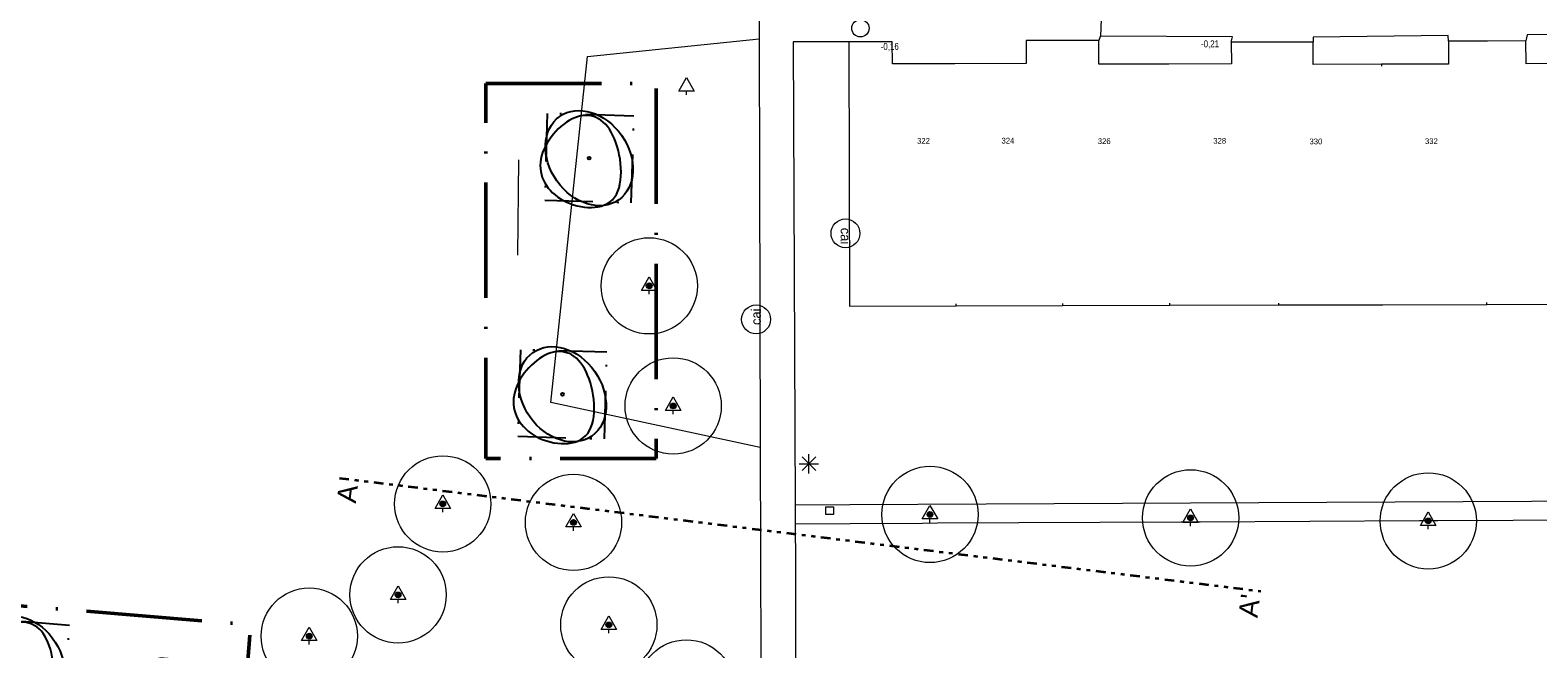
# Model space of a CAD drawing. Header units: millimetres. Extents: x 812 to 183790, y 13 to 580968.
# Tile 172 of 256: x 182582 to 182661, y 580831 to 580863. Entities that reach past the tile are written whole.
import ezdxf

# ---------------------------------------------------------------- set-up
doc = ezdxf.new("R2010")
doc.units = ezdxf.units.MM
doc.header["$LTSCALE"] = 5
for name, pattern in [('AL-TEKENBLADGRENS', [11.5, 2.5, -1.5, 1, -1.5, 1, -1.5, 2.5]), ('DGN1', [336.0003, 0, -336.0003]), ('DIVIDE2', [0.625, 0.25, -0.125, 0, -0.125, 0, -0.125]), ('XX-PROJECTGRENS', [18, 12, -3, 0, -3])]:
    doc.linetypes.add(name, pattern=pattern)
for name, color, linetype, lineweight in [('000 BOB begin', 252, 'Continuous', 13), ('000 BOB eind', 252, 'Continuous', 13), ('beheer openbare ruimte groenbeheer', 252, 'Continuous', 9), ('beheer openbare ruimte wegbeheer', 252, 'Continuous', 9), ('boom', 252, 'Continuous', 9), ('cai-kast', 252, 'Continuous', 9), ('Hek overige scheiding', 252, 'Continuous', 9), ('hoofdgebouw', 252, 'Continuous', 9), ('huisnummerreeks BGT', 252, 'Continuous', 9), ('inspectie- rioolput', 252, 'Continuous', 9), ('kant verharding', 252, 'Continuous', 9), ('kant water', 252, 'Continuous', 9), ('kolk', 252, 'Continuous', 9), ('lichtmast', 252, 'Continuous', 9), ('N-GV-GR-BOOMplantgat-S', 90, 'DIVIDE2', 25), ('N-PV-GR-BOOM 1e ORDE-S', 94, 'Continuous', 25), ('N-PV-GR-BOOM 2e ORDE-S', 200, 'Continuous', 25), ('N-WE-KG-WERKGRENS-G', 7, 'XX-PROJECTGRENS', 50), ('X-XX-AL-TEKENBLADGRENS-G', 7, 'AL-TEKENBLADGRENS', 35)]:
    doc.layers.add(name, color=color, linetype=linetype, lineweight=lineweight)
doc.layers.add('scheidingsmuur', color=1, linetype='DGN1', lineweight=13, true_color=0xff0000)
doc.styles.add('ARIAL', font='arial.ttf')
doc.styles.add('Arial Narrow', font='Arial Narrow.shx')
doc.styles.add('Styledgn000', font='dgn000.shx')

# ---------------------------------------------------------------- blocks, each defined once
blk = doc.blocks.new('RIOOLP46')
at = {"layer": 'inspectie- rioolput', "color": 251, "linetype": 'Continuous', "lineweight": 0, "true_color": 0x696969}
blk.add_circle((0, 0), 0.9, dxfattribs=at)
blk = doc.blocks.new('CAITR14')
at = {"layer": 'cai-kast', "color": 251, "linetype": 'Continuous', "lineweight": 0, "true_color": 0x696969}
blk.add_circle((0, 0.023), 0.75, dxfattribs=at)
at = {"layer": 'cai-kast', "color": 251, "linetype": 'Continuous', "lineweight": 0, "true_color": 0x696969, "insert": (0, 0.16), "char_height": 0.5, "attachment_point": 5, "rotation": 89.82246, "line_spacing_factor": 0.8, "style": 'Styledgn000'}
blk.add_mtext('{\\C251;cai}', dxfattribs=at)
blk = doc.blocks.new('BOOM227')
at = {"layer": 'boom', "color": 251, "linetype": 'Continuous', "lineweight": 0, "true_color": 0x696969}
blk.add_line((0, -0.433), (0, -0.233), dxfattribs=at)
at = {"layer": 'boom', "color": 251, "linetype": 'Continuous', "lineweight": 0, "true_color": 0x696969, "flags": 128}
blk.add_lwpolyline([(-0.4, -0.233), (0, 0.467), (0.4, -0.233), (-0.4, -0.233)], dxfattribs=at)
blk = doc.blocks.new('BOOM234')
at = {"layer": 'boom', "color": 251, "linetype": 'Continuous', "lineweight": 0, "true_color": 0x696969}
blk.add_line((0, -0.433), (0, -0.233), dxfattribs=at)
at = {"layer": 'boom', "color": 251, "linetype": 'Continuous', "lineweight": 0, "true_color": 0x696969, "flags": 128}
blk.add_lwpolyline([(-0.4, -0.233), (0, 0.467), (0.4, -0.233), (-0.4, -0.233)], dxfattribs=at)
blk = doc.blocks.new('LANTP148')
at = {"layer": 'lichtmast', "color": 251, "linetype": 'Continuous', "lineweight": 0, "true_color": 0x696969}
for p, q in [((-0.5, 0), (0.5, 0.001)), ((0.354, -0.354), (-0.354, 0.354)), ((-0.354, -0.354), (0.354, 0.354)), ((0, -0.5), (0, 0.5))]:
    blk.add_line(p, q, dxfattribs=at)
blk = doc.blocks.new('SKOLK443')
at = {"layer": 'kolk', "color": 251, "linetype": 'Continuous', "lineweight": 0, "true_color": 0x696969, "flags": 128}
blk.add_lwpolyline([(-0.2, 0.4), (0.2, 0.4), (0.2, 0), (-0.2, 0), (-0.2, 0.4)], dxfattribs=at)
blk = doc.blocks.new('BOOM328')
at = {"layer": 'boom', "color": 251, "linetype": 'Continuous', "lineweight": 0, "true_color": 0x696969}
blk.add_line((0, -0.433), (0, -0.233), dxfattribs=at)
at = {"layer": 'boom', "color": 251, "linetype": 'Continuous', "lineweight": 0, "true_color": 0x696969, "flags": 128}
blk.add_lwpolyline([(-0.4, -0.233), (0, 0.467), (0.4, -0.233), (-0.4, -0.233)], dxfattribs=at)
blk = doc.blocks.new('BOOM332')
at = {"layer": 'boom', "color": 251, "linetype": 'Continuous', "lineweight": 0, "true_color": 0x696969}
blk.add_line((0, -0.433), (0, -0.233), dxfattribs=at)
at = {"layer": 'boom', "color": 251, "linetype": 'Continuous', "lineweight": 0, "true_color": 0x696969, "flags": 128}
blk.add_lwpolyline([(-0.4, -0.233), (0, 0.467), (0.4, -0.233), (-0.4, -0.233)], dxfattribs=at)
blk = doc.blocks.new('BOOM341')
at = {"layer": 'boom', "color": 251, "linetype": 'Continuous', "lineweight": 0, "true_color": 0x696969}
blk.add_line((0, -0.433), (0, -0.233), dxfattribs=at)
at = {"layer": 'boom', "color": 251, "linetype": 'Continuous', "lineweight": 0, "true_color": 0x696969, "flags": 128}
blk.add_lwpolyline([(-0.4, -0.233), (0, 0.467), (0.4, -0.233), (-0.4, -0.233)], dxfattribs=at)
blk = doc.blocks.new('BOOM348')
at = {"layer": 'boom', "color": 251, "linetype": 'Continuous', "lineweight": 0, "true_color": 0x696969}
blk.add_line((0, -0.433), (0, -0.233), dxfattribs=at)
at = {"layer": 'boom', "color": 251, "linetype": 'Continuous', "lineweight": 0, "true_color": 0x696969, "flags": 128}
blk.add_lwpolyline([(-0.4, -0.233), (0, 0.467), (0.4, -0.233), (-0.4, -0.233)], dxfattribs=at)
blk = doc.blocks.new('BOOM357')
at = {"layer": 'boom', "color": 251, "linetype": 'Continuous', "lineweight": 0, "true_color": 0x696969}
blk.add_line((0, -0.433), (0, -0.233), dxfattribs=at)
at = {"layer": 'boom', "color": 251, "linetype": 'Continuous', "lineweight": 0, "true_color": 0x696969, "flags": 128}
blk.add_lwpolyline([(-0.4, -0.233), (0, 0.467), (0.4, -0.233), (-0.4, -0.233)], dxfattribs=at)
blk = doc.blocks.new('BOOM453')
at = {"layer": 'boom', "color": 251, "linetype": 'Continuous', "lineweight": 0, "true_color": 0x696969}
blk.add_line((0, -0.433), (0, -0.233), dxfattribs=at)
at = {"layer": 'boom', "color": 251, "linetype": 'Continuous', "lineweight": 0, "true_color": 0x696969, "flags": 128}
blk.add_lwpolyline([(-0.4, -0.233), (0, 0.467), (0.4, -0.233), (-0.4, -0.233)], dxfattribs=at)
blk = doc.blocks.new('CAITR43')
at = {"layer": 'cai-kast', "color": 251, "linetype": 'Continuous', "lineweight": 0, "true_color": 0x696969}
blk.add_circle((0, -0.023), 0.75, dxfattribs=at)
at = {"layer": 'cai-kast', "color": 251, "linetype": 'Continuous', "lineweight": 0, "true_color": 0x696969, "insert": (-0.001, -0.16), "char_height": 0.5, "attachment_point": 5, "rotation": 269.74984, "line_spacing_factor": 0.8, "style": 'Styledgn000'}
blk.add_mtext('{\\C251;cai}', dxfattribs=at)
blk = doc.blocks.new('BOOM482')
at = {"layer": 'boom', "color": 251, "linetype": 'Continuous', "lineweight": 0, "true_color": 0x696969}
blk.add_line((0, -0.433), (0, -0.233), dxfattribs=at)
at = {"layer": 'boom', "color": 251, "linetype": 'Continuous', "lineweight": 0, "true_color": 0x696969, "flags": 128}
blk.add_lwpolyline([(-0.4, -0.233), (0, 0.467), (0.4, -0.233), (-0.4, -0.233)], dxfattribs=at)
blk = doc.blocks.new('BOOM837')
at = {"layer": 'boom', "color": 251, "linetype": 'Continuous', "lineweight": 0, "true_color": 0x696969}
blk.add_line((0, -0.433), (0, -0.233), dxfattribs=at)
at = {"layer": 'boom', "color": 251, "linetype": 'Continuous', "lineweight": 0, "true_color": 0x696969, "flags": 128}
blk.add_lwpolyline([(-0.4, -0.233), (0, 0.467), (0.4, -0.233), (-0.4, -0.233)], dxfattribs=at)
blk = doc.blocks.new('BOOM928')
at = {"layer": 'boom', "color": 251, "linetype": 'Continuous', "lineweight": 0, "true_color": 0x696969}
blk.add_line((0, -0.433), (0, -0.233), dxfattribs=at)
at = {"layer": 'boom', "color": 251, "linetype": 'Continuous', "lineweight": 0, "true_color": 0x696969, "flags": 128}
blk.add_lwpolyline([(-0.4, -0.233), (0, 0.467), (0.4, -0.233), (-0.4, -0.233)], dxfattribs=at)
blk = doc.blocks.new('S0771')
at = {"ltscale": 0.1}
h = blk.add_hatch(color=256, dxfattribs=at)
edge = h.paths.add_edge_path()
edge.add_arc((0, 0), 0.15, 0, 360)
for radius in [2.5, 0.045]:
    blk.add_circle((0, 0), radius)
blk.add_circle((0, 0), 0.15, dxfattribs=at)
blk = doc.blocks.new('SGR-BOOM_041')
at = {"layer": 'N-PV-GR-BOOM 2e ORDE-S', "color": 0}
blk.add_circle((0, 0), 0.15, dxfattribs=at)
blk.add_ellipse((0, 0), major_axis=(0, -5.31), ratio=0.774302, dxfattribs=at)
blk.add_open_spline([(-4.72, -2.07), (-5.6, -0.33), (-5.3, 3.46), (1.98, 5.28), (4.56, 1.19), (0.01, -7), (-3.83, -3.82), (-4.72, -2.07)], degree=3, dxfattribs=at)
blk = doc.blocks.new('*U7214')
at = {"ltscale": 0.2}
blk.add_line((0, 0), (0, -241.15), dxfattribs=at)
at = {"style": 'ARIAL'}
for s, p in [('A', (-6.13, -5.04)), ("A'", (-7.12, -241.15))]:
    blk.add_text(s, height=5, dxfattribs=at).set_placement(p)

msp = doc.modelspace()

# ---------------------------------------------------------------- linework, layer by layer
at = {"layer": 'beheer openbare ruimte groenbeheer', "color": 251, "lineweight": 0, "true_color": 0x696969, "flags": 128}
msp.add_lwpolyline([(182620.151, 580841.112), (182609.263, 580843.445), (182611.169, 580861.419), (182620.085, 580862.322)], dxfattribs=at)
at = {"layer": 'beheer openbare ruimte wegbeheer', "color": 251, "lineweight": 0, "true_color": 0x696969}
msp.add_lwpolyline([(182637.962, 580866.035), (182637.822, 580862.461)], dxfattribs=at)
at = {"layer": 'Hek overige scheiding', "color": 251, "lineweight": 0, "true_color": 0x696969}
msp.add_lwpolyline([(182607.554, 580851.096), (182607.609, 580856.04)], dxfattribs=at)
at = {"layer": 'hoofdgebouw', "color": 251, "lineweight": 0, "true_color": 0x696969, "flags": 128}
for points in [[(182630.261, 580861.034), (182627.014, 580861.026), (182627.01, 580862.18), (182624.747, 580862.174)], [(182624.747, 580862.174), (182624.783, 580848.455), (182630.322, 580848.47)], [(182635.768, 580862.242), (182633.965, 580862.237), (182633.969, 580861.044), (182630.261, 580861.034)], [(182641.368, 580861.023), (182637.746, 580861.014), (182637.742, 580862.247)], [(182644.623, 580862.149), (182644.625, 580861.032), (182641.368, 580861.023)], [(182652.426, 580861.009), (182648.878, 580861), (182648.874, 580862.16)], [(182655.904, 580862.211), (182655.908, 580861.018), (182652.426, 580861.009)], [(182663.434, 580861.046), (182659.936, 580861.037), (182659.932, 580862.221)]]:
    msp.add_lwpolyline(points, dxfattribs=at)
at = {"layer": 'hoofdgebouw', "color": 251, "lineweight": 0, "true_color": 0x696969}
for points in [[(182637.742, 580862.247), (182635.768, 580862.242)], [(182647.027, 580862.155), (182644.623, 580862.149)], [(182648.874, 580862.16), (182647.027, 580862.155)], [(182657.934, 580862.216), (182655.904, 580862.211)], [(182659.932, 580862.221), (182657.934, 580862.216)], [(182630.322, 580848.47), (182635.876, 580848.484)], [(182635.876, 580848.484), (182641.43, 580848.499)], [(182641.43, 580848.499), (182647.083, 580848.514)], [(182647.083, 580848.514), (182652.487, 580848.528)], [(182652.487, 580848.528), (182657.889, 580848.542)], [(182657.889, 580848.542), (182663.393, 580848.557)]]:
    msp.add_lwpolyline(points, dxfattribs=at)
at = {"layer": 'kant verharding', "color": 251, "lineweight": 0, "true_color": 0x696969, "flags": 128}
for points in [[(182624.441, 580866.04), (182620.073, 580866.026), (182620.085, 580862.322), (182620.151, 580841.112), (182620.203, 580824.432)], [(182624.747, 580862.174), (182621.861, 580862.166), (182621.959, 580838.141), (182621.961, 580837.641), (182621.963, 580837.141), (182621.971, 580835.146), (182622.004, 580823.884)], [(182644.623, 580862.149), (182644.677, 580862.437), (182637.822, 580862.461), (182637.815, 580862.443), (182637.742, 580862.247)], [(182655.904, 580862.211), (182655.884, 580862.498), (182648.879, 580862.422), (182648.874, 580862.16)], [(182666.937, 580862.272), (182666.992, 580862.56), (182659.987, 580862.534), (182659.932, 580862.221)]]:
    msp.add_lwpolyline(points, dxfattribs=at)
at = {"layer": 'kant water', "color": 251, "lineweight": 0, "true_color": 0x696969}
for points in [[(182624.81, 580838.155), (182713.333, 580838.588)], [(182621.959, 580838.141), (182624.81, 580838.155)]]:
    msp.add_lwpolyline(points, dxfattribs=at)
at = {"layer": 'kant water', "color": 251, "lineweight": 0, "true_color": 0x696969, "flags": 128}
msp.add_lwpolyline([(182667.075, 580837.362), (182655.348, 580837.304), (182654.392, 580837.3), (182643.005, 580837.244), (182642.016, 580837.239), (182629.355, 580837.177), (182628.578, 580837.174), (182624.814, 580837.155), (182621.963, 580837.141)], dxfattribs=at)
at = {"layer": 'N-GV-GR-BOOMplantgat-S', "ltscale": 2}
for points in [[(182608.948, 580853.953), (182613.446, 580853.822), (182613.578, 580858.32), (182609.08, 580858.452)], [(182607.552, 580841.694), (182612.05, 580841.562), (182612.182, 580846.06), (182607.684, 580846.192)], [(182579.406, 580827.761), (182583.89, 580827.385), (182584.267, 580831.869), (182579.783, 580832.246)]]:
    msp.add_lwpolyline(points, close=True, dxfattribs=at)
at = {"layer": 'N-WE-KG-WERKGRENS-G', "ltscale": 0.1, "flags": 128}
msp.add_lwpolyline([(182605.893, 580860.003), (182614.747, 580860.003), (182614.747, 580840.544), (182605.893, 580840.544)], close=True, dxfattribs=at)
msp.add_lwpolyline([(182546.336, 580828.49), (182547.062, 580835.738), (182593.674, 580831.91), (182593.081, 580824.659)], dxfattribs=at)
at = {"layer": 'scheidingsmuur', "color": 251, "lineweight": 0, "ltscale": 0.1, "true_color": 0x696969}
for points in [[(182635.876, 580848.484), (182635.768, 580862.242)], [(182647.083, 580848.514), (182647.027, 580862.155)], [(182657.889, 580848.542), (182657.934, 580862.216)], [(182630.322, 580848.47), (182630.261, 580861.034)], [(182641.43, 580848.499), (182641.368, 580861.023)], [(182652.426, 580861.009), (182652.487, 580848.528)]]:
    msp.add_lwpolyline(points, dxfattribs=at)

# ---------------------------------------------------------------- block references
at = {"linetype": 'Continuous', "lineweight": 0, "xscale": 0.5, "yscale": 0.5}
msp.add_blockref('RIOOLP46', (182625.35, 580862.88), dxfattribs=at)
at = {"color": 251, "linetype": 'Continuous', "lineweight": 0, "true_color": 0x696969}
for name, p in [('BOOM837', (182616.31, 580859.852)), ('CAITR43', (182624.574, 580852.255)), ('BOOM341', (182614.379, 580849.506)), ('CAITR14', (182619.932, 580847.742)), ('BOOM234', (182615.623, 580843.269)), ('LANTP148', (182622.674, 580840.269)), ('BOOM348', (182603.653, 580838.184)), ('BOOM227', (182610.446, 580837.226)), ('SKOLK443', (182623.761, 580837.639)), ('BOOM928', (182628.967, 580837.637)), ('BOOM482', (182642.508, 580837.459)), ('BOOM357', (182654.856, 580837.3)), ('BOOM453', (182601.33, 580833.461)), ('BOOM328', (182612.28, 580831.903)), ('BOOM332', (182596.716, 580831.32))]:
    msp.add_blockref(name, p, dxfattribs=at)
at = {"layer": 'boom', "linetype": 'Continuous', "lineweight": 13}
for p in [(182614.379, 580849.506), (182615.623, 580843.269), (182603.653, 580838.184), (182628.967, 580837.637), (182610.446, 580837.226), (182642.508, 580837.459), (182654.856, 580837.3), (182601.33, 580833.461), (182596.716, 580831.32), (182612.28, 580831.903), (182616.309, 580828.632)]:
    msp.add_blockref('S0771', p, dxfattribs=at)
at = {"layer": 'N-PV-GR-BOOM 1e ORDE-S', "xscale": 0.4999999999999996, "yscale": 0.4999999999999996, "zscale": 0.4999999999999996}
for p, rotation in [((182611.263, 580856.137), 35.20748140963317), ((182609.867, 580843.877), 35.20748140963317), ((182581.837, 580829.815), 27.88081768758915), ((182589.612, 580827.641), 27.88081768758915)]:
    msp.add_blockref('SGR-BOOM_041', p, dxfattribs=dict(at, rotation=rotation))
at = {"layer": 'X-XX-AL-TEKENBLADGRENS-G', "xscale": 0.2000000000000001, "yscale": 0.2000000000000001, "zscale": 0.2000000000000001, "rotation": 83.0048725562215}
msp.add_blockref('*U7214', (182598.281, 580839.529), dxfattribs=at)

# ---------------------------------------------------------------- texts
at = {"layer": '000 BOB begin', "insert": (182643.518, 580862.038), "char_height": 0.36, "attachment_point": 5, "rotation": 0.57296, "line_spacing_factor": 0.6, "style": 'Arial Narrow'}
msp.add_mtext('-0,21', dxfattribs=at)
at = {"layer": '000 BOB eind', "insert": (182626.878, 580861.9), "char_height": 0.36, "attachment_point": 5, "rotation": 0.57296, "line_spacing_factor": 0.6, "style": 'Arial Narrow'}
msp.add_mtext('-0,16', dxfattribs=at)
at = {"layer": 'huisnummerreeks BGT', "color": 251, "linetype": 'Continuous', "lineweight": 0, "true_color": 0x696969, "char_height": 0.3, "attachment_point": 5, "line_spacing_factor": 0.8, "style": 'Styledgn000'}
for s, insert, rotation in [('{\\C251;322}', (182628.63, 580857.03), 0.1), ('{\\C251;324}', (182633.016, 580857.041), 0.2), ('{\\C251;326}', (182638.018, 580857.015), 0.1), ('{\\C251;328}', (182644.019, 580857.03), 0.2), ('{\\C251;330}', (182649.017, 580857), 0.1), ('{\\C251;332}', (182655.017, 580857.016), 0.1)]:
    msp.add_mtext(s, dxfattribs=dict(at, insert=insert, rotation=rotation))

doc.saveas('drawing.dxf')
